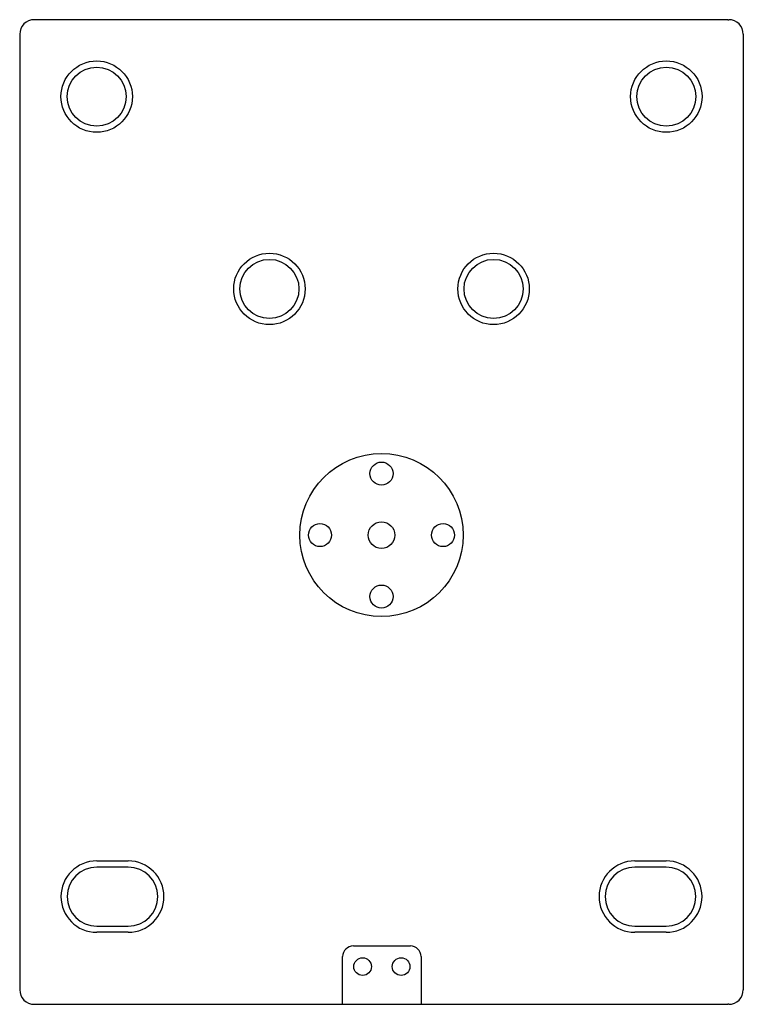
# Model space of a CAD drawing. Extents: x -12 to 2974, y -397 to 1816.
# Tile 1 of 5: x -12 to 458, y -397 to 243. Entities that reach past the tile are written whole.
import ezdxf

# ---------------------------------------------------------------- set-up
doc = ezdxf.new("R2010")
doc.units = 0
doc.layers.add('KF_SW_115E_TOP', color=7, linetype='CONTINUOUS')

# ---------------------------------------------------------------- blocks, each defined once
blk = doc.blocks.new('K_F_SW_115E_TOP')
at = {"layer": 'KF_SW_115E_TOP'}
for p, q in [((-225, 0), (-225.5, 0)), ((225, 0), (-225, 0)), ((225, 0), (225.5, 0)), ((-235, -9.5), (-235, -630.5)), ((235, -9.5), (235, -630.5)), ((-185, -546.8), (-164.5, -546.8)), ((164.5, -546.8), (185, -546.8)), ((-164.5, -550.8), (-185, -550.8)), ((185, -550.8), (164.5, -550.8)), ((-185, -589.2), (-164.5, -589.2)), ((-164.5, -593.2), (-185, -593.2)), ((164.5, -589.2), (185, -589.2)), ((185, -593.2), (164.5, -593.2)), ((-225.5, -640), (-225, -640)), ((-225, -640), (225, -640)), ((225.5, -640), (225, -640))]:
    blk.add_line(p, q, dxfattribs=at)
at = {"layer": 'KF_SW_115E_TOP', "color": 7, "linetype": 'CONTINUOUS'}
for p, q in [((-18.25, -602), (18.75, -602)), ((-25.25, -640), (-25.25, -609)), ((25.75, -609), (25.75, -640))]:
    blk.add_line(p, q, dxfattribs=at)
at = {"layer": 'KF_SW_115E_TOP'}
for centre, radius in [((-185, -50), 23.2), ((-185, -50), 19.2), ((185, -50), 23.2), ((185, -50), 19.2), ((-72.8, -175), 23.2), ((72.8, -175), 23.2), ((-72.8, -175), 19.2), ((72.8, -175), 19.2)]:
    blk.add_circle(centre, radius, dxfattribs=at)
at = {"layer": 'KF_SW_115E_TOP', "color": 7, "linetype": 'CONTINUOUS'}
for centre, radius in [((0, -335), 53), ((0, -295.05), 7.5), ((0, -335), 8.65), ((-39.95, -335), 7.5), ((39.95, -335), 7.5), ((0, -374.95), 7.5), ((-12.25, -615.5), 5.75), ((12.75, -615.5), 5.75)]:
    blk.add_circle(centre, radius, dxfattribs=at)
at = {"layer": 'KF_SW_115E_TOP'}
for centre, radius, start, end in [((-225.5, -9.5), 9.5, 90, 180), ((225.5, -9.5), 9.5, 0, 90), ((-185, -570), 23.2, 90, 270), ((-164.5, -570), 23.2, 270, 90), ((164.5, -570), 23.2, 90, 270), ((185, -570), 23.2, 270, 90), ((-185, -570), 19.2, 90, 270), ((-164.5, -570), 19.2, 270, 90), ((164.5, -570), 19.2, 90, 270), ((185, -570), 19.2, 270, 90), ((-225.5, -630.5), 9.5, 180, 270), ((225.5, -630.5), 9.5, 270, 0)]:
    blk.add_arc(centre, radius, start, end, dxfattribs=at)
at = {"layer": 'KF_SW_115E_TOP', "color": 7, "linetype": 'CONTINUOUS'}
for centre, start, end in [((-18.25, -609), 90, 180), ((18.75, -609), 0, 90)]:
    blk.add_arc(centre, 7, start, end, dxfattribs=at)

msp = doc.modelspace()

# ---------------------------------------------------------------- block references
at = {"layer": 'KF_SW_115E_TOP'}
msp.add_blockref('K_F_SW_115E_TOP', (223.34, 242.56), dxfattribs=at)

doc.saveas('drawing.dxf')
